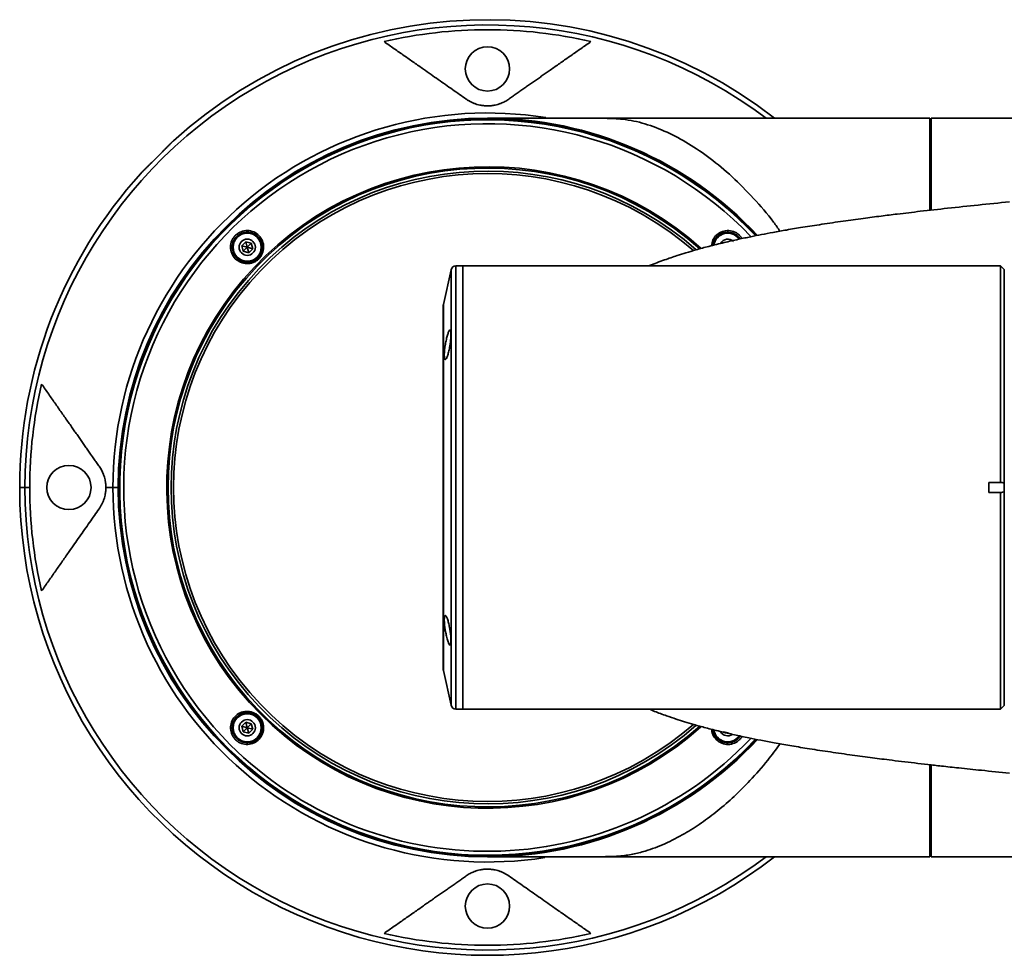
# Model space of a CAD drawing. Header units: millimetres. Extents: x 0 to 420, y 0 to 297.
# Tile 5 of 14: x 173 to 193, y 57 to 76. Entities that reach past the tile are written whole.
import ezdxf

# ---------------------------------------------------------------- set-up
doc = ezdxf.new("R2010")
doc.units = ezdxf.units.MM
doc.layers.get('0').update_dxf_attribs({"lineweight": 18})

msp = doc.modelspace()

# ---------------------------------------------------------------- linework, layer by layer
at = {"color": 0, "linetype": 'Continuous', "lineweight": 35}
for p, q in [((183.124298, 74.005972), (182.964253, 74.005972)), ((183.09995, 74.004765), (183.102377, 74.004719)), ((191.564253, 74.005972), (184.294385, 74.005972)), ((191.944253, 74.005597), (191.639253, 74.005597)), ((191.944253, 72.147786), (191.944253, 74.005597)), ((200.105593, 74.005972), (191.974252, 74.005972)), ((191.974252, 72.146291), (191.974252, 74.005972)), ((191.974252, 73.655972), (191.944253, 73.655972)), ((188.245014, 71.786733), (188.40378, 71.623045)), ((177.97368, 71.414895), (178.05533, 71.496544)), ((178.003566, 71.303359), (177.97368, 71.414895)), ((178.085216, 71.385009), (177.97368, 71.414895)), ((178.085216, 71.385009), (178.003566, 71.303359)), ((178.05533, 71.496544), (178.166865, 71.466658)), ((178.085216, 71.385009), (178.05533, 71.496544)), ((178.085216, 71.385009), (178.166865, 71.466658)), ((178.085216, 71.385009), (178.196751, 71.355123)), ((178.085216, 71.385009), (178.115102, 71.273473)), ((178.166865, 71.466658), (178.196751, 71.355123)), ((178.115102, 71.273473), (178.003566, 71.303359)), ((178.196751, 71.355123), (178.115102, 71.273473)), ((182.464253, 71.005974), (182.324253, 71.005974)), ((182.324253, 71.005974), (182.324253, 69.687954)), ((187.464253, 71.005974), (182.464253, 71.005974)), ((182.464253, 71.005974), (182.464253, 62.005974)), ((193.384253, 71.005974), (187.464253, 71.005974)), ((193.454253, 70.935974), (193.384253, 71.005974)), ((193.384253, 66.605974), (193.384253, 71.005974)), ((182.226692, 70.927925), (182.067777, 70.221634)), ((182.226692, 62.084022), (182.226692, 70.927925)), ((193.454253, 66.592087), (193.454253, 70.935974)), ((182.065338, 70.199683), (182.065338, 62.812264)), ((182.067777, 70.221634), (182.067777, 62.790313)), ((182.324253, 69.687954), (182.324253, 62.005974)), ((193.384253, 66.605974), (193.144253, 66.605974)), ((193.144253, 66.405974), (193.144253, 66.605974)), ((193.454253, 66.41986), (193.454253, 66.592087)), ((173.570121, 66.505972), (173.464253, 66.505972)), ((173.667642, 66.505972), (173.570121, 66.505972)), ((175.358384, 66.505972), (175.214253, 66.505972)), ((175.464252, 66.505972), (175.358384, 66.505972)), ((193.144253, 66.405974), (193.384253, 66.405974)), ((193.384253, 62.005974), (193.384253, 66.405974)), ((193.454253, 62.075974), (193.454253, 66.41986)), ((182.067777, 62.790313), (182.226692, 62.084022)), ((182.324253, 62.005974), (182.464253, 62.005974)), ((182.464253, 62.005974), (187.464253, 62.005974)), ((187.464253, 62.005974), (193.384253, 62.005974)), ((193.384253, 62.005974), (193.454253, 62.075974)), ((177.97368, 61.656821), (178.05533, 61.738471)), ((178.003566, 61.545286), (177.97368, 61.656821)), ((178.085216, 61.626935), (177.97368, 61.656821)), ((178.085216, 61.626935), (178.003566, 61.545286)), ((178.05533, 61.738471), (178.166865, 61.708585)), ((178.085216, 61.626935), (178.05533, 61.738471)), ((178.085216, 61.626935), (178.166865, 61.708585)), ((178.085216, 61.626935), (178.196751, 61.597049)), ((178.085216, 61.626935), (178.115102, 61.5154)), ((178.196751, 61.597049), (178.115102, 61.5154)), ((178.166865, 61.708585), (178.196751, 61.597049)), ((178.115102, 61.5154), (178.003566, 61.545286)), ((187.873175, 61.5154), (187.76164, 61.545286)), ((191.944253, 59.005972), (191.944253, 60.867995)), ((191.974252, 59.005972), (191.974252, 60.860781)), ((191.944253, 59.355972), (191.974252, 59.355972)), ((182.964253, 59.005972), (191.944253, 59.005972)), ((183.102628, 59.00723), (183.100303, 59.007186)), ((191.974252, 59.005972), (201.464253, 59.005972))]:
    msp.add_line(p, q, dxfattribs=at)
for centre, radius in [((178.085216, 71.385009), 0.3), ((178.085216, 71.385009), 0.285), ((178.085216, 71.385009), 0.165), ((178.085216, 61.626935), 0.3), ((178.085216, 61.626935), 0.285), ((178.085216, 61.626935), 0.165)]:
    msp.add_circle(centre, radius, dxfattribs=at)
for centre, radius, start, end in [((182.964253, 66.505972), 9.5, 52.1363536, 132.1512128), ((182.964253, 66.505972), 9.394132, 52.9748007, 180), ((182.964253, 66.505972), 9.29661, 76.9348979, 103.0651021), ((182.964253, 75.005972), 0.45, 0, 180), ((182.964253, 75.005972), 0.45, 180, 0), ((182.964253, 66.505972), 7.605868, 81.0208014, 180), ((182.964253, 66.505972), 7.5, 90, 270), ((182.964253, 66.505972), 7.49, 90, 316.9063241), ((182.964253, 66.505972), 7.5, 43.0439053, 90), ((182.964253, 66.505972), 7.49, 43.0950326, 90), ((182.964253, 66.505972), 7.473294, 43.2347704, 225), ((182.964253, 66.505972), 7.468125, 45, 316.7413463), ((182.964253, 66.505972), 7.387752, 43.6595549, 225), ((182.964253, 66.505972), 6.513529, 48.2061272, 225), ((182.964253, 66.505972), 6.486252, 48.4469877, 311.5604323), ((182.964253, 66.505972), 9.5, 137.8487872, 180), ((182.964253, 66.505972), 6.425, 48.7256692, 311.2666065), ((182.964253, 66.505972), 6.375, 49.0241516, 310.9774885), ((187.843289, 71.385009), 0.3, 34.0716513, 172.0757131), ((187.843289, 71.385009), 0.285, 35.3232613, 170.8767736), ((187.843289, 71.385009), 0.165, 45, 151.4117433), ((182.324253, 70.905974), 0.1, 90, 167.3196165), ((182.165338, 70.199683), 0.1, 167.3196165, 180), ((182.964253, 66.505972), 9.29661, 166.9348979, 180), ((174.464253, 66.505972), 0.45, 0, 180), ((182.964253, 66.505972), 9.5, 180, 307.8636464), ((182.964253, 66.505972), 9.394132, 180, 307.0251993), ((182.964253, 66.505972), 9.29661, 180, 193.0651021), ((174.464253, 66.505972), 0.45, 180, 0), ((182.964253, 66.505972), 7.605868, 180, 278.8094617), ((182.165338, 62.812264), 0.1, 180, 192.6803835), ((182.324253, 62.105974), 0.1, 192.6803835, 270), ((182.964253, 66.505972), 6.513529, 225, 311.7090721), ((182.964253, 66.505972), 7.387752, 225, 316.3327999), ((182.964253, 66.505972), 7.5, 270, 316.9551813), ((187.843289, 61.626935), 0.3, 187.812217, 325.9352403), ((187.843289, 61.626935), 0.285, 189.0869121, 324.768162), ((187.843289, 61.626935), 0.165, 208.2985979, 305.1385667), ((182.964253, 66.505972), 7.473294, 225, 316.7583425), ((182.964253, 58.005972), 0.45, 0, 180), ((182.964253, 58.005972), 0.45, 180, 0), ((182.964253, 66.505972), 9.29661, 256.9348979, 283.0651021)]:
    msp.add_arc(centre, radius, start, end, dxfattribs=at)
for points, knots in [([(180.862679, 75.561929), (180.897326, 75.537668), (180.96605, 75.489547), (181.069188, 75.41733), (181.171284, 75.345841), (181.272401, 75.275038), (181.372522, 75.204933), (181.471652, 75.135522), (181.569789, 75.066805), (181.684432, 74.986531), (181.815444, 74.894796), (181.962857, 74.791576), (182.108232, 74.689783), (182.251633, 74.589373), (182.392831, 74.490505), (182.487468, 74.424239), (182.53407, 74.391608)], [0, 0, 0, 0, 0.135304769, 0.268382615, 0.399234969, 0.527863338, 0.654269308, 0.778454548, 0.900420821, 1.020169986, 1.202415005, 1.379764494, 1.552227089, 1.719812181, 1.882530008, 2.040391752, 2.040391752, 2.040391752, 2.040391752]), ([(183.394435, 74.391608), (183.419732, 74.409321), (183.470754, 74.445047), (183.547063, 74.498479), (183.624025, 74.552369), (183.701576, 74.606671), (183.779734, 74.661397), (183.858493, 74.716545), (183.937855, 74.772115), (184.01782, 74.828107), (184.098387, 74.88452), (184.179557, 74.941356), (184.299544, 75.025372), (184.459026, 75.137043), (184.6582, 75.276506), (184.861537, 75.418884), (184.996968, 75.513714), (185.065826, 75.561929)], [0, 0, 0, 0, 0.08550199, 0.172447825, 0.260839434, 0.350678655, 0.441967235, 0.534706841, 0.628899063, 0.724545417, 0.821647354, 0.920206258, 1.020223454, 1.261928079, 1.512515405, 1.771999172, 2.040391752, 2.040391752, 2.040391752, 2.040391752]), ([(182.53407, 74.391608), (182.540148, 74.387427), (182.552047, 74.379242), (182.57069, 74.367412), (182.598959, 74.350543), (182.637849, 74.329916), (182.691178, 74.306637), (182.747034, 74.287263), (182.810399, 74.27088), (182.881692, 74.259123), (182.962893, 74.254546), (183.044311, 74.258837), (183.115985, 74.270431), (183.179622, 74.286702), (183.231166, 74.304439), (183.276824, 74.32371), (183.31737, 74.343802), (183.357417, 74.366606), (183.381749, 74.38304), (183.394435, 74.391608)], [0, 0, 0, 0, 0.0317430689, 0.0621474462, 0.0912246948, 0.1634713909, 0.227577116, 0.2888150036, 0.3424159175, 0.4027234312, 0.4571504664, 0.5117063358, 0.5720316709, 0.6255665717, 0.6867546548, 0.7363964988, 0.7910793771, 0.8509790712, 0.9162292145, 0.9162292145, 0.9162292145, 0.9162292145]), ([(183.112224, 74.004527), (183.103078, 74.004712), (183.091973, 74.004936), (183.103904, 74.004705), (183.106008, 74.004664)], [0, 0, 0, 0, 0.01434115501, 0.01741160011, 0.01741160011, 0.01741160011, 0.01741160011]), ([(184.997838, 74.005097), (184.944743, 74.005089), (184.817129, 74.005071), (184.630617, 74.005045), (184.425342, 74.005013), (184.213334, 74.004979), (183.981409, 74.004939), (183.740065, 74.004892), (183.500484, 74.004841), (183.288125, 74.004782), (183.151176, 74.004739), (183.116885, 74.004715), (183.112225, 74.004712)], [0, 0, 0, 0, 0.112387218, 0.2701211, 0.409864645, 0.577192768, 0.772025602, 0.994533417, 1.245235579, 1.525215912, 1.836631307, 1.885613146, 1.885613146, 1.885613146, 1.885613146]), ([(184.976773, 74.005094), (185.058328, 74.004974), (185.226178, 74.004726), (185.432248, 74.001973), (185.583025, 73.995277), (185.748579, 73.981369), (185.938544, 73.951221), (186.233833, 73.875213), (186.603194, 73.734037), (187.047669, 73.497153), (187.490187, 73.195943), (187.933581, 72.826964), (188.364655, 72.390066), (188.690785, 72.016825), (188.862069, 71.772654), (188.905206, 71.711161)], [0, 0, 0, 0, 0.161219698, 0.331810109, 0.454975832, 0.581088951, 0.872415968, 1.164023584, 1.751800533, 2.310925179, 2.870054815, 3.445615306, 4.021138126, 4.572694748, 4.75836157, 4.75836157, 4.75836157, 4.75836157]), ([(191.639253, 74.005597), (191.629425, 74.005628), (191.609769, 74.005691), (191.584979, 74.005785), (191.567634, 74.005878), (191.56538, 74.005941), (191.564253, 74.005972)], [0, 0, 0, 0, 0.0187502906, 0.03750115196, 0.05625095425, 0.07500124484, 0.07500124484, 0.07500124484, 0.07500124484]), ([(176.588902, 73.549047), (176.585409, 73.545862), (176.578433, 73.539501), (176.567517, 73.529259), (176.556286, 73.518541), (176.5447, 73.507304), (176.53276, 73.49557), (176.512265, 73.4752), (176.482041, 73.444614), (176.440569, 73.402076), (176.396903, 73.357115), (176.356364, 73.31553), (176.319965, 73.278447), (176.288202, 73.246295), (176.266811, 73.224857), (176.256102, 73.214123)], [0, 0, 0, 0, 0.0196899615, 0.0393209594, 0.05892033, 0.0785155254, 0.0981339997, 0.1178030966, 0.176884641, 0.2359216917, 0.2948437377, 0.3537189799, 0.393260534, 0.4326768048, 0.4721998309, 0.4721998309, 0.4721998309, 0.4721998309]), ([(176.256102, 73.214123), (176.250762, 73.208789), (176.240099, 73.198137), (176.2241, 73.182236), (176.20814, 73.166428), (176.192216, 73.150716), (176.176331, 73.135097), (176.149965, 73.109252), (176.113526, 73.073725), (176.068511, 73.030008), (176.025996, 72.98856), (175.991036, 72.954026), (175.962995, 72.92567), (175.940694, 72.902572), (175.92769, 72.888414), (175.921178, 72.881323)], [0, 0, 0, 0, 0.0196747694, 0.0392953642, 0.0588902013, 0.0784878, 0.0981166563, 0.1178051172, 0.1768371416, 0.2359248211, 0.2947865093, 0.3537010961, 0.393219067, 0.4326439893, 0.4721994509, 0.4721994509, 0.4721994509, 0.4721994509]), ([(193.564254, 72.305985), (193.352208, 72.285047), (192.934324, 72.243785), (192.329123, 72.179608), (191.780899, 72.118123), (191.330545, 72.064625), (190.94532, 72.016619), (190.57763, 71.968708), (190.173691, 71.91318), (189.761906, 71.852828), (189.378883, 71.792658), (189.050657, 71.737566), (188.772762, 71.68801), (188.531975, 71.642608), (188.299321, 71.596373), (188.044012, 71.542602), (187.755343, 71.477128), (187.467481, 71.40574), (187.21157, 71.336228), (187.002829, 71.274783), (186.790263, 71.208022), (186.538179, 71.120801), (186.349162, 71.051702), (186.246786, 71.00717), (186.241827, 71.005013)], [0, 0, 0, 0, 0.53712924, 1.058530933, 1.528795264, 1.925649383, 2.208595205, 2.526073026, 2.884511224, 3.27827601, 3.643927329, 3.964410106, 4.243461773, 4.495048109, 4.729043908, 5.006438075, 5.34623533, 5.738000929, 6.089532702, 6.38114814, 6.626019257, 6.988133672, 7.435827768, 7.458613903, 7.458613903, 7.458613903, 7.458613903]), ([(177.841722, 71.152985), (177.814817, 71.187631), (177.761037, 71.256883), (177.737823, 71.390533), (177.76031, 71.500663), (177.802975, 71.57872), (177.846097, 71.629922), (177.898353, 71.671818), (177.977363, 71.712516), (178.088525, 71.732818), (178.21948, 71.704302), (178.329295, 71.628617), (178.402059, 71.516948), (178.42723, 71.385466), (178.404167, 71.275003), (178.361687, 71.197016), (178.318427, 71.145867), (178.266242, 71.103958), (178.187115, 71.063301), (178.076599, 71.043497), (177.943709, 71.069855), (177.875726, 71.125269), (177.841722, 71.152985)], [0, 0, 0, 0, 0.131661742, 0.263171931, 0.394705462, 0.460910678, 0.526954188, 0.592974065, 0.659233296, 0.790831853, 0.922395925, 1.054180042, 1.186108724, 1.317666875, 1.449135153, 1.515338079, 1.581317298, 1.647474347, 1.713594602, 1.845251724, 1.976913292, 2.108664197, 2.108664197, 2.108664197, 2.108664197]), ([(177.867426, 71.170097), (177.886744, 71.152974), (177.922432, 71.121341), (177.9953, 71.088172), (178.069811, 71.074625), (178.14361, 71.080974), (178.221048, 71.10394), (178.305474, 71.159166), (178.362805, 71.242163), (178.387703, 71.318961), (178.395954, 71.393079), (178.384252, 71.468622), (178.351837, 71.541469), (178.30888, 71.598181), (178.253945, 71.642823), (178.182267, 71.678561), (178.105427, 71.693075), (178.029506, 71.686525), (177.95226, 71.663854), (177.867207, 71.608315), (177.809694, 71.524643), (177.785071, 71.447738), (177.776753, 71.371884), (177.789754, 71.295237), (177.822778, 71.222479), (177.851959, 71.188242), (177.867426, 71.170097)], [0, 0, 0, 0, 0.078092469, 0.144272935, 0.240390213, 0.303843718, 0.365053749, 0.480493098, 0.595989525, 0.657078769, 0.720315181, 0.818314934, 0.884043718, 0.960760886, 1.032444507, 1.097422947, 1.202191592, 1.263551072, 1.324581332, 1.441239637, 1.557560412, 1.61840097, 1.680970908, 1.784697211, 1.848695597, 1.92086411, 1.92086411, 1.92086411, 1.92086411]), ([(187.512659, 71.415727), (187.51991, 71.456498), (187.534879, 71.540659), (187.616613, 71.64446), (187.730248, 71.712757), (187.863131, 71.732441), (187.972802, 71.704799), (188.048734, 71.6587), (188.097986, 71.614541), (188.12217, 71.5785), (188.133933, 71.560971)], [0, 0, 0, 0, 0.1236022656, 0.2551420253, 0.3866251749, 0.5180376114, 0.6495242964, 0.7155052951, 0.7817440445, 0.8444644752, 0.8444644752, 0.8444644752, 0.8444644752]), ([(188.091459, 71.55202), (188.084849, 71.564334), (188.059578, 71.611414), (187.993948, 71.653716), (187.919169, 71.682177), (187.843215, 71.693688), (187.765825, 71.684171), (187.692784, 71.653585), (187.634931, 71.613186), (187.587907, 71.55863), (187.552231, 71.493966), (187.545061, 71.447221), (187.541319, 71.422828)], [0, 0, 0, 0, 0.0413217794, 0.1579864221, 0.2183981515, 0.2804685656, 0.3857472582, 0.4483568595, 0.5188683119, 0.5978472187, 0.6656556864, 0.7396533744, 0.7396533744, 0.7396533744, 0.7396533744]), ([(182.086753, 69.192979), (182.087529, 69.171869), (182.089081, 69.129658), (182.101029, 69.102329), (182.118412, 69.1059), (182.140073, 69.143022), (182.163406, 69.210598), (182.185663, 69.301794), (182.204136, 69.405323), (182.216807, 69.507988), (182.222589, 69.59751), (182.221244, 69.664535), (182.213113, 69.702852), (182.198924, 69.708967), (182.1798, 69.681814), (182.157386, 69.623175), (182.134024, 69.538592), (182.112579, 69.437525), (182.096226, 69.333263), (182.087864, 69.249153), (182.087057, 69.208314), (182.086753, 69.192979)], [0, 0, 0, 0, 0.065160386, 0.130288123, 0.196262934, 0.263980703, 0.333212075, 0.403058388, 0.472402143, 0.540428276, 0.606953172, 0.672391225, 0.737535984, 0.803235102, 0.870148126, 0.938519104, 1.008048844, 1.077867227, 1.146826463, 1.214072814, 1.254505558, 1.254505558, 1.254505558, 1.254505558]), ([(175.078617, 66.936154), (175.060903, 66.961452), (175.025178, 67.012473), (174.971746, 67.088782), (174.917856, 67.165745), (174.863554, 67.243296), (174.808827, 67.321453), (174.75368, 67.400212), (174.69811, 67.479574), (174.642118, 67.559539), (174.585704, 67.640106), (174.528868, 67.721276), (174.444853, 67.841263), (174.333182, 68.000746), (174.193719, 68.199919), (174.05134, 68.403257), (173.956511, 68.538687), (173.908296, 68.607545)], [0, 0, 0, 0, 0.08550199, 0.172447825, 0.260839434, 0.350678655, 0.441967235, 0.534706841, 0.628899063, 0.724545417, 0.821647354, 0.920206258, 1.020223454, 1.261928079, 1.512515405, 1.771999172, 2.040391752, 2.040391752, 2.040391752, 2.040391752]), ([(175.214253, 66.505972), (175.214222, 66.511107), (175.214161, 66.521404), (175.213666, 66.536838), (175.212876, 66.552272), (175.211761, 66.567698), (175.210329, 66.583109), (175.208577, 66.598499), (175.206506, 66.61386), (175.204116, 66.629187), (175.201408, 66.644472), (175.195202, 66.675713), (175.183329, 66.721979), (175.165617, 66.773317), (175.146373, 66.818847), (175.126316, 66.859284), (175.10356, 66.899227), (175.087164, 66.9235), (175.078617, 66.936154)], [0, 0, 0, 0, 0.0107167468, 0.0214910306, 0.0323695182, 0.0433975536, 0.054618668, 0.0660741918, 0.0778029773, 0.0898412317, 0.1022224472, 0.1149774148, 0.1683616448, 0.2293516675, 0.278863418, 0.3333881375, 0.3930997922, 0.4581307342, 0.4581307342, 0.4581307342, 0.4581307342]), ([(193.403137, 66.605974), (193.40277, 66.605974), (193.39646, 66.605974), (193.390174, 66.605974), (193.384253, 66.605974)], [0, 0, 0, 0, 0.00109937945, 0.01888424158, 0.01888424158, 0.01888424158, 0.01888424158]), ([(193.454253, 66.592087), (193.442793, 66.597361), (193.42606, 66.605062), (193.408631, 66.605755), (193.403137, 66.605974)], [0, 0, 0, 0, 0.03660479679, 0.05345171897, 0.05345171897, 0.05345171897, 0.05345171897]), ([(175.078617, 66.07579), (175.082807, 66.081881), (175.091009, 66.093806), (175.102864, 66.112491), (175.119768, 66.140831), (175.140435, 66.17982), (175.163758, 66.233323), (175.183146, 66.289337), (175.195877, 66.338793), (175.203221, 66.376935), (175.207243, 66.402589), (175.210378, 66.428351), (175.212601, 66.454191), (175.213994, 66.480073), (175.214167, 66.497379), (175.214253, 66.505972)], [0, 0, 0, 0, 0.0317864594, 0.0622292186, 0.0913399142, 0.1636916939, 0.2278678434, 0.2891977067, 0.3428559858, 0.3639682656, 0.3840925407, 0.4033848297, 0.4220220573, 0.440200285, 0.4581306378, 0.4581306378, 0.4581306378, 0.4581306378]), ([(193.384253, 66.405974), (193.390174, 66.405974), (193.39646, 66.405974), (193.40277, 66.405974), (193.403137, 66.405974)], [0, 0, 0, 0, 0.01778486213, 0.01888424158, 0.01888424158, 0.01888424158, 0.01888424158]), ([(193.403137, 66.405974), (193.418705, 66.407742), (193.436229, 66.409734), (193.452442, 66.418843), (193.454253, 66.41986)], [0, 0, 0, 0, 0.04739421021, 0.0533519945, 0.0533519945, 0.0533519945, 0.0533519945]), ([(173.908296, 64.404399), (173.932556, 64.439046), (173.980677, 64.50777), (174.052895, 64.610907), (174.124383, 64.713003), (174.195186, 64.81412), (174.265292, 64.914241), (174.334703, 65.013371), (174.403419, 65.111508), (174.483694, 65.226151), (174.575429, 65.357163), (174.678649, 65.504576), (174.780441, 65.649951), (174.880852, 65.793352), (174.97972, 65.93455), (175.045986, 66.029188), (175.078617, 66.07579)], [0, 0, 0, 0, 0.135304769, 0.268382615, 0.399234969, 0.527863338, 0.654269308, 0.778454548, 0.900420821, 1.020169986, 1.202415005, 1.379764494, 1.552227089, 1.719812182, 1.882530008, 2.040391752, 2.040391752, 2.040391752, 2.040391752]), ([(182.152265, 63.409169), (182.159992, 63.385575), (182.17545, 63.338378), (182.195974, 63.305155), (182.211588, 63.305812), (182.220726, 63.341612), (182.222763, 63.406521), (182.217794, 63.492647), (182.206377, 63.590797), (182.189433, 63.691184), (182.168341, 63.783383), (182.145092, 63.856759), (182.122361, 63.901733), (182.103192, 63.912004), (182.090333, 63.886502), (182.085428, 63.829679), (182.088743, 63.74945), (182.099543, 63.654535), (182.116502, 63.554408), (182.135137, 63.469597), (182.147449, 63.426158), (182.152265, 63.409169)], [0, 0, 0, 0, 0.069465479, 0.138956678, 0.207667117, 0.274881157, 0.340744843, 0.405911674, 0.471239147, 0.537504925, 0.60517555, 0.674219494, 0.744031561, 0.813530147, 0.881642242, 0.947916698, 1.012848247, 1.077618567, 1.143437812, 1.210972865, 1.254352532, 1.254352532, 1.254352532, 1.254352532]), ([(186.244292, 62.006912), (186.281865, 61.991207), (186.396464, 61.943306), (186.581513, 61.875712), (186.787562, 61.805183), (186.973191, 61.746268), (187.16777, 61.688311), (187.40474, 61.622769), (187.677085, 61.553658), (187.971813, 61.485151), (188.252542, 61.425029), (188.521556, 61.371243), (188.79737, 61.319306), (189.108833, 61.264271), (189.469985, 61.204554), (189.875384, 61.142023), (190.30513, 61.080274), (190.722447, 61.024023), (191.075469, 60.978929), (191.375362, 60.942118), (191.637342, 60.910934), (191.906883, 60.879798), (192.207114, 60.846121), (192.570452, 60.806697), (193.031771, 60.758448), (193.374034, 60.724711), (193.564252, 60.705961)], [0, 0, 0, 0, 0.172071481, 0.52483072, 0.801122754, 1.036574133, 1.306233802, 1.63228131, 2.006644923, 2.351473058, 2.682035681, 2.95002194, 3.235319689, 3.557680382, 3.8979589, 4.286936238, 4.688175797, 5.054592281, 5.385244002, 5.604900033, 5.827836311, 6.055165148, 6.290630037, 6.588819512, 6.974183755, 7.456301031, 7.456301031, 7.456301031, 7.456301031]), ([(177.831478, 61.400407), (177.817623, 61.417823), (177.789915, 61.452655), (177.753581, 61.534003), (177.737965, 61.645562), (177.772377, 61.775115), (177.852723, 61.881305), (177.967339, 61.949102), (178.099802, 61.968522), (178.209309, 61.940613), (178.285443, 61.894594), (178.334719, 61.849077), (178.374309, 61.794944), (178.411311, 61.714151), (178.426562, 61.602386), (178.392361, 61.473182), (178.312128, 61.366965), (178.197455, 61.299027), (178.064602, 61.279461), (177.955381, 61.307727), (177.878646, 61.353136), (177.847207, 61.384643), (177.831478, 61.400407)], [0, 0, 0, 0, 0.0661305, 0.13225482, 0.263926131, 0.395635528, 0.527328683, 0.658966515, 0.790523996, 0.922035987, 0.988396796, 1.054559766, 1.12067459, 1.187090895, 1.318681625, 1.450347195, 1.582031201, 1.71368953, 1.845311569, 1.976897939, 2.042968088, 2.109123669, 2.109123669, 2.109123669, 2.109123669]), ([(177.858039, 61.424507), (177.887663, 61.397803), (177.93268, 61.357223), (178.009475, 61.330023), (178.085095, 61.318143), (178.163027, 61.327831), (178.236499, 61.358715), (178.295182, 61.400155), (178.340337, 61.452865), (178.377471, 61.522938), (178.394655, 61.595956), (178.391456, 61.67218), (178.371829, 61.750499), (178.32039, 61.837181), (178.240104, 61.898025), (178.164607, 61.926209), (178.090478, 61.937884), (178.014487, 61.929369), (177.941095, 61.900316), (177.882689, 61.860442), (177.835084, 61.80725), (177.795994, 61.736287), (177.77823, 61.660261), (177.781637, 61.584697), (177.799955, 61.505899), (177.835043, 61.456731), (177.858039, 61.424507)], [0, 0, 0, 0, 0.116901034, 0.177647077, 0.239865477, 0.345221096, 0.408946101, 0.479955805, 0.561655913, 0.61744808, 0.72008913, 0.783944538, 0.845293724, 0.960211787, 1.076070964, 1.136652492, 1.199364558, 1.299536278, 1.363110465, 1.437385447, 1.512422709, 1.578082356, 1.681725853, 1.743212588, 1.804282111, 1.920414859, 1.920414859, 1.920414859, 1.920414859]), ([(187.571075, 61.430692), (187.547385, 61.468911), (187.515455, 61.520424), (187.516795, 61.580006), (187.51714, 61.595383)], [0, 0, 0, 0, 0.1310537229, 0.1766381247, 0.1766381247, 0.1766381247, 0.1766381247]), ([(187.540821, 61.589377), (187.540716, 61.584232), (187.540185, 61.558033), (187.557689, 61.510209), (187.579964, 61.472247), (187.591749, 61.452161)], [0, 0, 0, 0, 0.0153253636, 0.0780343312, 0.1484957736, 0.1484957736, 0.1484957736, 0.1484957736]), ([(188.132878, 61.451466), (188.131993, 61.449059), (188.12345, 61.425839), (188.089238, 61.391012), (188.024032, 61.332004), (187.918834, 61.286932), (187.785212, 61.285031), (187.658337, 61.332289), (187.600174, 61.397878), (187.571075, 61.430692)], [0, 0, 0, 0, 0.0076639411, 0.0739357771, 0.1400484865, 0.2717984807, 0.4035548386, 0.5352720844, 0.6671494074, 0.6671494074, 0.6671494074, 0.6671494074]), ([(187.591749, 61.452161), (187.608884, 61.431335), (187.64015, 61.393332), (187.707357, 61.349876), (187.777653, 61.325601), (187.850074, 61.320104), (187.929678, 61.330584), (188.022813, 61.369525), (188.071854, 61.429589), (188.096143, 61.459338)], [0, 0, 0, 0, 0.0815727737, 0.1488501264, 0.24035709, 0.3042604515, 0.365626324, 0.480538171, 0.5933086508, 0.5933086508, 0.5933086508, 0.5933086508]), ([(188.907466, 61.300472), (188.82409, 61.187714), (188.625762, 60.919494), (188.311475, 60.566372), (187.973178, 60.227767), (187.642826, 59.940499), (187.308056, 59.68831), (186.947922, 59.458694), (186.564843, 59.262901), (186.216062, 59.131027), (185.912124, 59.054966), (185.6837, 59.021565), (185.440182, 59.009674), (185.213201, 59.007362), (185.066815, 59.006891), (185.003602, 59.006865), (184.999505, 59.006863)], [0, 0, 0, 0, 0.351782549, 0.8367924, 1.260089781, 1.683398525, 2.113804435, 2.544212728, 3.060555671, 3.580037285, 3.91057555, 4.242407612, 4.444460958, 4.611724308, 4.728562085, 4.736660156, 4.736660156, 4.736660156, 4.736660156]), ([(183.105798, 59.007277), (183.103603, 59.007234), (183.092385, 59.007017), (183.103349, 59.007238), (183.112168, 59.007416)], [0, 0, 0, 0, 0.00349131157, 0.01784467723, 0.01784467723, 0.01784467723, 0.01784467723]), ([(183.112169, 59.007235), (183.164279, 59.007214), (183.275709, 59.00717), (183.517659, 59.00711), (183.768952, 59.007059), (183.997299, 59.007016), (184.260568, 59.006973), (184.560503, 59.006925), (184.818514, 59.006888), (184.979004, 59.006865), (185.023309, 59.006859)], [0, 0, 0, 0, 0.327986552, 0.701342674, 0.9027314, 1.114288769, 1.336578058, 1.570422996, 1.817082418, 1.911140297, 1.911140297, 1.911140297, 1.911140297]), ([(182.53407, 58.620336), (182.508773, 58.602623), (182.457751, 58.566897), (182.381443, 58.513465), (182.30448, 58.459575), (182.226929, 58.405273), (182.148771, 58.350547), (182.070012, 58.295399), (181.99065, 58.239829), (181.910686, 58.183837), (181.830118, 58.127424), (181.748949, 58.070588), (181.628962, 57.986572), (181.469479, 57.874901), (181.270306, 57.735438), (181.066968, 57.59306), (180.931537, 57.49823), (180.862679, 57.450015)], [0, 0, 0, 0, 0.08550199, 0.172447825, 0.260839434, 0.350678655, 0.441967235, 0.534706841, 0.628899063, 0.724545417, 0.821647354, 0.920206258, 1.020223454, 1.261928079, 1.512515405, 1.771999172, 2.040391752, 2.040391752, 2.040391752, 2.040391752]), ([(183.394435, 58.620336), (183.388357, 58.624517), (183.376458, 58.632702), (183.357816, 58.644532), (183.329546, 58.661401), (183.290656, 58.682028), (183.237328, 58.705307), (183.181471, 58.724681), (183.118106, 58.741064), (183.046813, 58.752821), (182.965612, 58.757398), (182.884194, 58.753107), (182.81252, 58.741513), (182.748883, 58.725242), (182.697339, 58.707505), (182.651681, 58.688234), (182.611135, 58.668142), (182.571088, 58.645338), (182.546756, 58.628904), (182.53407, 58.620336)], [0, 0, 0, 0, 0.0317430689, 0.0621474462, 0.0912246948, 0.1634713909, 0.227577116, 0.2888150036, 0.3424159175, 0.4027234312, 0.4571504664, 0.5117063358, 0.5720316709, 0.6255665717, 0.6867546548, 0.7363964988, 0.7910793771, 0.8509790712, 0.9162292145, 0.9162292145, 0.9162292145, 0.9162292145]), ([(185.065826, 57.450015), (185.031179, 57.474276), (184.962455, 57.522397), (184.859317, 57.594614), (184.757221, 57.666103), (184.656104, 57.736906), (184.555983, 57.807011), (184.456854, 57.876422), (184.358717, 57.945139), (184.244073, 58.025413), (184.113061, 58.117148), (183.965648, 58.220368), (183.820273, 58.322161), (183.676873, 58.422571), (183.535674, 58.521439), (183.441037, 58.587705), (183.394435, 58.620336)], [0, 0, 0, 0, 0.135304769, 0.268382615, 0.399234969, 0.527863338, 0.654269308, 0.778454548, 0.900420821, 1.020169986, 1.202415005, 1.379764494, 1.552227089, 1.719812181, 1.882530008, 2.040391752, 2.040391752, 2.040391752, 2.040391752])]:
    msp.add_open_spline(points, degree=3, knots=knots, dxfattribs=at)

doc.saveas('drawing.dxf')
